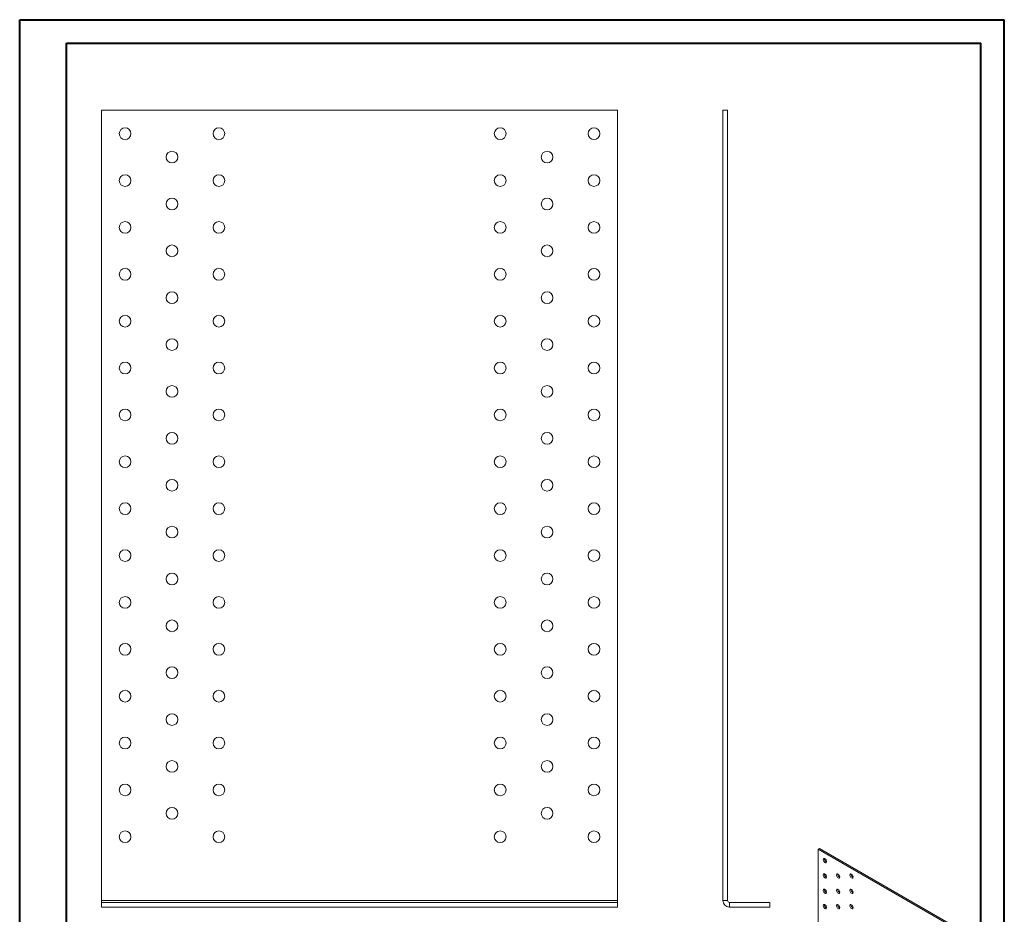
# Model space of a CAD drawing. Header units: millimetres. Extents: x 0 to 210, y 0 to 297.
# Tile 2 of 2: x 0 to 210, y 106 to 297. Entities that reach past the tile are written whole.
import ezdxf

# ---------------------------------------------------------------- set-up
doc = ezdxf.new("R2010")
doc.units = ezdxf.units.MM

msp = doc.modelspace()

# ---------------------------------------------------------------- linework, layer by layer
at = {"color": 7, "linetype": 'Continuous', "lineweight": 40}
for p, q in [((0.08, 0.21), (0.08, 297.21)), ((0.08, 297.21), (210.08, 297.21)), ((210.08, 0.21), (210.08, 297.21)), ((210.08, 292.21), (210.08, 297.21)), ((10.08, 292.21), (205.08, 292.21)), ((10.08, 5.21), (10.08, 292.21)), ((205.08, 5.21), (205.08, 292.21))]:
    msp.add_line(p, q, dxfattribs=at)
at = {"color": 7, "linetype": 'Continuous', "lineweight": 15}
for p, q in [((17.56, 277.9), (127.56, 277.9)), ((17.56, 277.9), (17.56, 109.27)), ((127.56, 109.27), (127.56, 277.9)), ((150.07, 277.9), (150.07, 109.27)), ((150.07, 277.9), (151.07, 277.9)), ((151.07, 277.9), (151.07, 109.27)), ((170.69, 120.4), (170.4, 120.24)), ((170.4, 120.24), (170.4, 65.16)), ((170.4, 120.24), (201.52, 102.28)), ((170.69, 120.4), (201.8, 102.44)), ((172.1, 117.54), (172.17, 117.51)), ((172.1, 114.28), (172.17, 114.25)), ((174.93, 114.28), (174.99, 114.25)), ((177.76, 114.28), (177.82, 114.25)), ((17.56, 109.27), (127.56, 109.27)), ((17.56, 108.9), (17.56, 109.27)), ((127.56, 109.27), (127.56, 108.9)), ((151.07, 109.27), (150.07, 109.27)), ((172.1, 111.01), (172.17, 110.98)), ((174.93, 111.01), (174.99, 110.98)), ((177.76, 111.01), (177.82, 110.98)), ((17.56, 107.9), (17.56, 108.9)), ((17.56, 108.9), (127.56, 108.9)), ((17.56, 107.9), (127.56, 107.9)), ((127.56, 107.9), (127.56, 108.9)), ((151.44, 108.9), (151.44, 107.9)), ((151.44, 108.9), (160.07, 108.9)), ((151.44, 107.9), (160.07, 107.9)), ((160.07, 107.9), (160.07, 108.9)), ((172.1, 107.75), (172.17, 107.71)), ((174.93, 107.75), (174.99, 107.71)), ((177.76, 107.75), (177.82, 107.72))]:
    msp.add_line(p, q, dxfattribs=at)
at = {"color": 7, "linetype": 'Continuous', "lineweight": 15, "flags": 128}
for points in [[(171.82, 117.38), (171.94, 117.34), (172.05, 117.34), (172.12, 117.41), (172.17, 117.52), (172.17, 117.66), (172.12, 117.82), (172.05, 117.97), (171.94, 118.1), (171.82, 118.2), (171.7, 118.24), (171.59, 118.23), (171.51, 118.17), (171.47, 118.06), (171.47, 117.92), (171.51, 117.76), (171.59, 117.61), (171.7, 117.47), (171.82, 117.38)], [(171.82, 114.11), (171.94, 114.07), (172.05, 114.08), (172.12, 114.14), (172.17, 114.25), (172.17, 114.39), (172.12, 114.55), (172.05, 114.7), (171.94, 114.84), (171.82, 114.93), (171.7, 114.98), (171.59, 114.97), (171.51, 114.9), (171.47, 114.79), (171.47, 114.65), (171.51, 114.5), (171.59, 114.34), (171.7, 114.21), (171.82, 114.11)], [(174.65, 114.11), (174.77, 114.07), (174.87, 114.08), (174.95, 114.14), (174.99, 114.25), (174.99, 114.39), (174.95, 114.55), (174.87, 114.7), (174.77, 114.84), (174.65, 114.93), (174.53, 114.98), (174.42, 114.97), (174.34, 114.9), (174.3, 114.79), (174.3, 114.65), (174.34, 114.5), (174.42, 114.34), (174.53, 114.21), (174.65, 114.11)], [(177.47, 114.11), (177.6, 114.07), (177.7, 114.08), (177.78, 114.14), (177.82, 114.25), (177.82, 114.39), (177.78, 114.55), (177.7, 114.7), (177.6, 114.84), (177.47, 114.93), (177.35, 114.98), (177.25, 114.97), (177.17, 114.9), (177.13, 114.79), (177.13, 114.65), (177.17, 114.5), (177.25, 114.34), (177.35, 114.21), (177.47, 114.11)], [(171.82, 110.85), (171.94, 110.8), (172.05, 110.81), (172.12, 110.88), (172.17, 110.98), (172.17, 111.13), (172.12, 111.28), (172.05, 111.44), (171.94, 111.57), (171.82, 111.66), (171.7, 111.71), (171.59, 111.7), (171.51, 111.64), (171.47, 111.53), (171.47, 111.39), (171.51, 111.23), (171.59, 111.07), (171.7, 110.94), (171.82, 110.85)], [(174.65, 110.85), (174.77, 110.8), (174.87, 110.81), (174.95, 110.88), (174.99, 110.98), (174.99, 111.13), (174.95, 111.28), (174.87, 111.44), (174.77, 111.57), (174.65, 111.66), (174.53, 111.71), (174.42, 111.7), (174.34, 111.64), (174.3, 111.53), (174.3, 111.39), (174.34, 111.23), (174.42, 111.08), (174.53, 110.94), (174.65, 110.85)], [(177.47, 110.85), (177.6, 110.8), (177.7, 110.81), (177.78, 110.88), (177.82, 110.98), (177.82, 111.13), (177.78, 111.28), (177.7, 111.44), (177.6, 111.57), (177.47, 111.67), (177.35, 111.71), (177.25, 111.7), (177.17, 111.64), (177.13, 111.53), (177.13, 111.39), (177.17, 111.23), (177.25, 111.08), (177.35, 110.94), (177.47, 110.85)], [(171.82, 107.58), (171.94, 107.54), (172.05, 107.55), (172.12, 107.61), (172.17, 107.72), (172.17, 107.86), (172.12, 108.02), (172.05, 108.17), (171.94, 108.3), (171.82, 108.4), (171.7, 108.44), (171.59, 108.43), (171.51, 108.37), (171.47, 108.26), (171.47, 108.12), (171.51, 107.96), (171.59, 107.81), (171.7, 107.68), (171.82, 107.58)], [(174.65, 107.58), (174.77, 107.54), (174.87, 107.55), (174.95, 107.61), (174.99, 107.72), (174.99, 107.86), (174.95, 108.02), (174.87, 108.17), (174.77, 108.3), (174.65, 108.4), (174.53, 108.44), (174.42, 108.43), (174.34, 108.37), (174.3, 108.26), (174.3, 108.12), (174.34, 107.96), (174.42, 107.81), (174.53, 107.68), (174.65, 107.58)], [(177.47, 107.58), (177.6, 107.54), (177.7, 107.55), (177.78, 107.61), (177.82, 107.72), (177.82, 107.86), (177.78, 108.02), (177.7, 108.17), (177.6, 108.3), (177.47, 108.4), (177.35, 108.44), (177.25, 108.43), (177.17, 108.37), (177.13, 108.26), (177.13, 108.12), (177.17, 107.96), (177.25, 107.81), (177.35, 107.68), (177.47, 107.58)]]:
    msp.add_lwpolyline(points, dxfattribs=at)
at = {"color": 7, "linetype": 'Continuous', "lineweight": 15}
for centre in [(22.56, 272.9), (42.56, 272.9), (102.56, 272.9), (122.56, 272.9), (32.56, 267.9), (112.56, 267.9), (22.56, 262.9), (42.56, 262.9), (102.56, 262.9), (122.56, 262.9), (32.56, 257.9), (112.56, 257.9), (22.56, 252.9), (42.56, 252.9), (102.56, 252.9), (122.56, 252.9), (32.56, 247.9), (112.56, 247.9), (22.56, 242.9), (42.56, 242.9), (102.56, 242.9), (122.56, 242.9), (32.56, 237.9), (112.56, 237.9), (22.56, 232.9), (42.56, 232.9), (102.56, 232.9), (122.56, 232.9), (32.56, 227.9), (112.56, 227.9), (22.56, 222.9), (42.56, 222.9), (102.56, 222.9), (122.56, 222.9), (32.56, 217.9), (112.56, 217.9), (22.56, 212.9), (42.56, 212.9), (102.56, 212.9), (122.56, 212.9), (32.56, 207.9), (112.56, 207.9), (22.56, 202.9), (42.56, 202.9), (102.56, 202.9), (122.56, 202.9), (32.56, 197.9), (112.56, 197.9), (22.56, 192.9), (42.56, 192.9), (102.56, 192.9), (122.56, 192.9), (32.56, 187.9), (112.56, 187.9), (22.56, 182.9), (42.56, 182.9), (102.56, 182.9), (122.56, 182.9), (32.56, 177.9), (112.56, 177.9), (22.56, 172.9), (42.56, 172.9), (102.56, 172.9), (122.56, 172.9), (32.56, 167.9), (112.56, 167.9), (22.56, 162.9), (42.56, 162.9), (102.56, 162.9), (122.56, 162.9), (32.56, 157.9), (112.56, 157.9), (22.56, 152.9), (42.56, 152.9), (102.56, 152.9), (122.56, 152.9), (32.56, 147.9), (112.56, 147.9), (22.56, 142.9), (42.56, 142.9), (102.56, 142.9), (122.56, 142.9), (32.56, 137.9), (112.56, 137.9), (22.56, 132.9), (42.56, 132.9), (102.56, 132.9), (122.56, 132.9), (32.56, 127.9), (112.56, 127.9), (22.56, 122.9), (42.56, 122.9), (102.56, 122.9), (122.56, 122.9)]:
    msp.add_circle(centre, 1.25, dxfattribs=at)
for centre, radius, start, end in [((172.46, 118.16), 0.709, 174.178, 239.7145), ((172.46, 114.89), 0.709, 174.178, 239.7145), ((175.29, 114.89), 0.709, 174.178, 239.7145), ((178.12, 114.89), 0.709, 174.178, 239.7145), ((172.46, 111.62), 0.709, 174.178, 239.7145), ((175.29, 111.62), 0.709, 174.178, 239.7145), ((178.12, 111.62), 0.709, 174.178, 239.7145), ((151.44, 109.27), 1.37, 180, 270), ((151.44, 109.27), 0.368, 180, 270), ((172.46, 108.36), 0.709, 174.178, 239.7145), ((175.29, 108.36), 0.709, 174.178, 239.7145), ((178.12, 108.36), 0.709, 174.178, 239.7145)]:
    msp.add_arc(centre, radius, start, end, dxfattribs=at)

doc.saveas('drawing.dxf')
